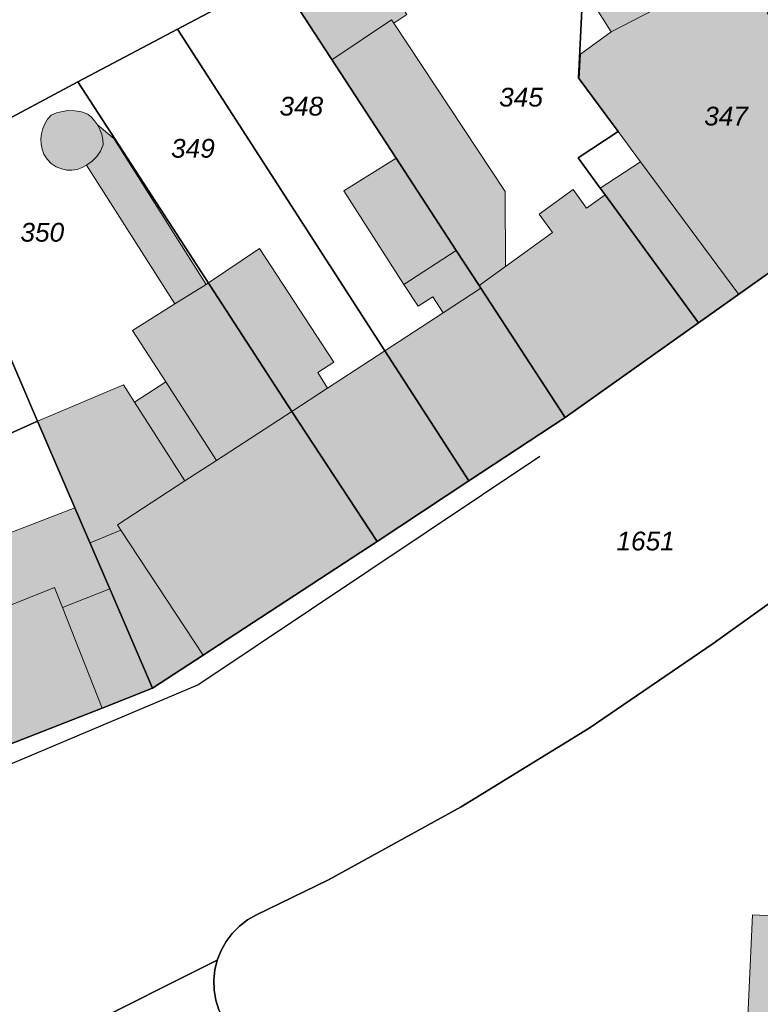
# Model space of a CAD drawing. Header units: metres. Extents: x 32338650 to 32340431, y 5701793 to 5703325.
# Tile 220 of 256: x 32339341 to 32339391, y 5702730 to 5702795. Entities that reach past the tile are written whole.
import ezdxf

# ---------------------------------------------------------------- set-up
doc = ezdxf.new("R2010")
doc.units = ezdxf.units.M
doc.header["$LTSCALE"] = 0.1
for name, color, linetype, lineweight, true_color in [('LPB-BE-Flurstück_Grenze', 7, 'Continuous', 70, 0x004c99), ('LPB-BE-Flurstück_Nummer', 7, 'Continuous', 70, 0x004c99), ('LPB-BE-Gebäude', 7, 'Continuous', 70, 0x004c99), ('LPB-BE-Leitung_VodavoneWest_linie_FS', 7, 'Continuous', 50, 0xedede2), ('LPB-BE-Straße', 7, 'Continuous', 70, 0x004c99)]:
    doc.layers.add(name, color=color, linetype=linetype, lineweight=lineweight, true_color=true_color)
doc.styles.add('Arial (italic)', font='ariali.ttf')

msp = doc.modelspace()

# ---------------------------------------------------------------- hatches: boundary and pattern name
at = {"layer": 'LPB-BE-Gebäude', "linetype": 'Continuous', "lineweight": 0, "true_color": 0xc7c8ca}
for points in [[(32339380.845, 5702794.578), (32339389.593, 5702799.109), (32339388.27, 5702801.196), (32339387.256, 5702803.218), (32339378.907, 5702797.635), (32339380.845, 5702794.578)], [(32339380.845, 5702794.578), (32339389.593, 5702799.109), (32339388.27, 5702801.196), (32339387.256, 5702803.218), (32339378.907, 5702797.635), (32339380.845, 5702794.578)], [(32339362.228, 5702792.727), (32339366.206, 5702795.376), (32339366.356, 5702795.15), (32339367.236, 5702795.744), (32339365.005, 5702799.253), (32339360.101, 5702796.004), (32339362.228, 5702792.727)], [(32339362.228, 5702792.727), (32339366.206, 5702795.376), (32339366.356, 5702795.15), (32339367.236, 5702795.744), (32339365.005, 5702799.253), (32339360.101, 5702796.004), (32339362.228, 5702792.727)], [(32339386.659, 5702775.189), (32339389.336, 5702777.077), (32339399.579, 5702784.363), (32339393.102, 5702793.29), (32339393.28, 5702793.42), (32339389.593, 5702799.109), (32339380.845, 5702794.578), (32339378.806, 5702793.101), (32339378.698, 5702791.457), (32339381.302, 5702787.94), (32339382.788, 5702785.93), (32339380.11, 5702784.176), (32339380.436, 5702783.722), (32339386.659, 5702775.189)], [(32339386.659, 5702775.189), (32339389.336, 5702777.077), (32339399.579, 5702784.363), (32339393.102, 5702793.29), (32339393.28, 5702793.42), (32339389.593, 5702799.109), (32339380.845, 5702794.578), (32339378.806, 5702793.101), (32339378.698, 5702791.457), (32339381.302, 5702787.94), (32339382.788, 5702785.93), (32339380.11, 5702784.176), (32339380.436, 5702783.722), (32339386.659, 5702775.189)], [(32339372.04, 5702777.687), (32339373.803, 5702778.957), (32339373.786, 5702783.938), (32339366.356, 5702795.15), (32339366.206, 5702795.376), (32339362.228, 5702792.727), (32339366.51, 5702786.166), (32339370.513, 5702780.025), (32339372.04, 5702777.687)], [(32339362.228, 5702792.727), (32339366.51, 5702786.166), (32339370.513, 5702780.025), (32339372.04, 5702777.687), (32339372.151, 5702777.506), (32339377.774, 5702768.894), (32339386.659, 5702775.189), (32339380.436, 5702783.722), (32339379.189, 5702782.827), (32339378.304, 5702784.075), (32339376.042, 5702782.443), (32339376.942, 5702781.208), (32339373.803, 5702778.957), (32339373.786, 5702783.938), (32339366.356, 5702795.15), (32339366.206, 5702795.376), (32339362.228, 5702792.727)], [(32339372.04, 5702777.687), (32339373.803, 5702778.957), (32339373.786, 5702783.938), (32339366.356, 5702795.15), (32339366.206, 5702795.376), (32339362.228, 5702792.727), (32339366.51, 5702786.166), (32339370.513, 5702780.025), (32339372.04, 5702777.687)], [(32339362.228, 5702792.727), (32339366.51, 5702786.166), (32339370.513, 5702780.025), (32339372.04, 5702777.687), (32339372.151, 5702777.506), (32339377.774, 5702768.894), (32339386.659, 5702775.189), (32339380.436, 5702783.722), (32339379.189, 5702782.827), (32339378.304, 5702784.075), (32339376.042, 5702782.443), (32339376.942, 5702781.208), (32339373.803, 5702778.957), (32339373.786, 5702783.938), (32339366.356, 5702795.15), (32339366.206, 5702795.376), (32339362.228, 5702792.727)], [(32339344.677, 5702789.332), (32339344.283, 5702789.284), (32339343.899, 5702789.183), (32339343.531, 5702789.033), (32339343.302, 5702788.762), (32339343.116, 5702788.459), (32339342.978, 5702788.132), (32339342.89, 5702787.788), (32339342.856, 5702787.444), (32339342.873, 5702787.099), (32339342.94, 5702786.76), (32339343.056, 5702786.435), (32339343.268, 5702786.102), (32339343.543, 5702785.819), (32339343.869, 5702785.597), (32339344.234, 5702785.446), (32339344.575, 5702785.376), (32339344.923, 5702785.368), (32339345.267, 5702785.422), (32339345.596, 5702785.537), (32339345.899, 5702785.709), (32339346.264, 5702785.96), (32339346.578, 5702786.274), (32339346.83, 5702786.639), (32339347.011, 5702787.044), (32339346.979, 5702787.396), (32339346.901, 5702787.741), (32339346.779, 5702788.073), (32339346.616, 5702788.386), (32339346.433, 5702788.65), (32339346.22, 5702788.891), (32339345.981, 5702789.106), (32339345.559, 5702789.246), (32339345.121, 5702789.322), (32339344.677, 5702789.332)], [(32339344.677, 5702789.332), (32339344.283, 5702789.284), (32339343.899, 5702789.183), (32339343.531, 5702789.033), (32339343.302, 5702788.762), (32339343.116, 5702788.459), (32339342.978, 5702788.132), (32339342.89, 5702787.788), (32339342.856, 5702787.444), (32339342.873, 5702787.099), (32339342.94, 5702786.76), (32339343.056, 5702786.435), (32339343.268, 5702786.102), (32339343.543, 5702785.819), (32339343.869, 5702785.597), (32339344.234, 5702785.446), (32339344.575, 5702785.376), (32339344.923, 5702785.368), (32339345.267, 5702785.422), (32339345.596, 5702785.537), (32339345.899, 5702785.709), (32339346.264, 5702785.96), (32339346.578, 5702786.274), (32339346.83, 5702786.639), (32339347.011, 5702787.044), (32339346.979, 5702787.396), (32339346.901, 5702787.741), (32339346.779, 5702788.073), (32339346.616, 5702788.386), (32339346.433, 5702788.65), (32339346.22, 5702788.891), (32339345.981, 5702789.106), (32339345.559, 5702789.246), (32339345.121, 5702789.322), (32339344.677, 5702789.332)], [(32339346.616, 5702788.386), (32339346.779, 5702788.073), (32339346.901, 5702787.741), (32339346.979, 5702787.396), (32339347.011, 5702787.044), (32339346.83, 5702786.639), (32339346.578, 5702786.274), (32339346.264, 5702785.96), (32339345.899, 5702785.709), (32339351.78, 5702776.474), (32339353.855, 5702777.757), (32339347.701, 5702787.486), (32339346.616, 5702788.386)], [(32339346.616, 5702788.386), (32339346.779, 5702788.073), (32339346.901, 5702787.741), (32339346.979, 5702787.396), (32339347.011, 5702787.044), (32339346.83, 5702786.639), (32339346.578, 5702786.274), (32339346.264, 5702785.96), (32339345.899, 5702785.709), (32339351.78, 5702776.474), (32339353.855, 5702777.757), (32339347.701, 5702787.486), (32339346.616, 5702788.386)], [(32339367.037, 5702777.762), (32339370.513, 5702780.025), (32339366.51, 5702786.166), (32339363.032, 5702783.98), (32339367.037, 5702777.762)], [(32339372.04, 5702777.687), (32339370.513, 5702780.025), (32339366.51, 5702786.166), (32339363.032, 5702783.98), (32339367.037, 5702777.762), (32339367.977, 5702776.301), (32339368.958, 5702776.936), (32339369.649, 5702775.872), (32339365.764, 5702773.345), (32339371.364, 5702764.665), (32339377.774, 5702768.894), (32339372.151, 5702777.506), (32339372.04, 5702777.687)], [(32339367.037, 5702777.762), (32339370.513, 5702780.025), (32339366.51, 5702786.166), (32339363.032, 5702783.98), (32339367.037, 5702777.762)], [(32339372.04, 5702777.687), (32339370.513, 5702780.025), (32339366.51, 5702786.166), (32339363.032, 5702783.98), (32339367.037, 5702777.762), (32339367.977, 5702776.301), (32339368.958, 5702776.936), (32339369.649, 5702775.872), (32339365.764, 5702773.345), (32339371.364, 5702764.665), (32339377.774, 5702768.894), (32339372.151, 5702777.506), (32339372.04, 5702777.687)], [(32339389.336, 5702777.077), (32339382.788, 5702785.93), (32339380.11, 5702784.176), (32339380.436, 5702783.722), (32339386.659, 5702775.189), (32339389.336, 5702777.077)], [(32339389.336, 5702777.077), (32339382.788, 5702785.93), (32339380.11, 5702784.176), (32339380.436, 5702783.722), (32339386.659, 5702775.189), (32339389.336, 5702777.077)], [(32339359.579, 5702769.303), (32339361.943, 5702770.846), (32339361.305, 5702771.892), (32339362.367, 5702772.589), (32339357.407, 5702780.146), (32339354.02, 5702777.873), (32339359.579, 5702769.303)], [(32339359.579, 5702769.303), (32339365.251, 5702760.642), (32339371.364, 5702764.665), (32339365.764, 5702773.345), (32339361.943, 5702770.846), (32339361.305, 5702771.892), (32339362.367, 5702772.589), (32339357.407, 5702780.146), (32339354.02, 5702777.873), (32339359.579, 5702769.303)], [(32339359.579, 5702769.303), (32339361.943, 5702770.846), (32339361.305, 5702771.892), (32339362.367, 5702772.589), (32339357.407, 5702780.146), (32339354.02, 5702777.873), (32339359.579, 5702769.303)], [(32339359.579, 5702769.303), (32339365.251, 5702760.642), (32339371.364, 5702764.665), (32339365.764, 5702773.345), (32339361.943, 5702770.846), (32339361.305, 5702771.892), (32339362.367, 5702772.589), (32339357.407, 5702780.146), (32339354.02, 5702777.873), (32339359.579, 5702769.303)], [(32339367.037, 5702777.762), (32339367.977, 5702776.301), (32339368.958, 5702776.936), (32339369.649, 5702775.872), (32339372.151, 5702777.506), (32339372.04, 5702777.687), (32339370.513, 5702780.025), (32339367.037, 5702777.762)], [(32339367.037, 5702777.762), (32339367.977, 5702776.301), (32339368.958, 5702776.936), (32339369.649, 5702775.872), (32339372.151, 5702777.506), (32339372.04, 5702777.687), (32339370.513, 5702780.025), (32339367.037, 5702777.762)], [(32339348.167, 5702761.399), (32339353.659, 5702753.066), (32339365.251, 5702760.642), (32339359.579, 5702769.303), (32339354.02, 5702777.873), (32339353.855, 5702777.757), (32339351.78, 5702776.474), (32339348.952, 5702774.698), (32339351.171, 5702771.263), (32339349.089, 5702769.925), (32339348.361, 5702771.062), (32339342.624, 5702768.647), (32339346.13, 5702760.543), (32339348.167, 5702761.399)], [(32339348.167, 5702761.399), (32339353.659, 5702753.066), (32339365.251, 5702760.642), (32339359.579, 5702769.303), (32339354.02, 5702777.873), (32339353.855, 5702777.757), (32339351.78, 5702776.474), (32339348.952, 5702774.698), (32339351.171, 5702771.263), (32339349.089, 5702769.925), (32339348.361, 5702771.062), (32339342.624, 5702768.647), (32339346.13, 5702760.543), (32339348.167, 5702761.399)], [(32339351.171, 5702771.263), (32339354.546, 5702766.037), (32339359.579, 5702769.303), (32339354.02, 5702777.873), (32339353.855, 5702777.757), (32339351.78, 5702776.474), (32339348.952, 5702774.698), (32339351.171, 5702771.263)], [(32339351.171, 5702771.263), (32339354.546, 5702766.037), (32339359.579, 5702769.303), (32339354.02, 5702777.873), (32339353.855, 5702777.757), (32339351.78, 5702776.474), (32339348.952, 5702774.698), (32339351.171, 5702771.263)], [(32339347.946, 5702761.755), (32339352.45, 5702764.677), (32339349.089, 5702769.925), (32339348.361, 5702771.062), (32339342.624, 5702768.647), (32339346.13, 5702760.543), (32339348.167, 5702761.399), (32339347.946, 5702761.755)], [(32339347.946, 5702761.755), (32339352.45, 5702764.677), (32339349.089, 5702769.925), (32339348.361, 5702771.062), (32339342.624, 5702768.647), (32339346.13, 5702760.543), (32339348.167, 5702761.399), (32339347.946, 5702761.755)], [(32339349.089, 5702769.925), (32339352.45, 5702764.677), (32339354.546, 5702766.037), (32339351.171, 5702771.263), (32339349.089, 5702769.925)], [(32339349.089, 5702769.925), (32339352.45, 5702764.677), (32339354.546, 5702766.037), (32339351.171, 5702771.263), (32339349.089, 5702769.925)], [(32339337.306, 5702754.97), (32339339.351, 5702755.823), (32339343.754, 5702757.58), (32339344.283, 5702756.239), (32339347.436, 5702757.487), (32339345.109, 5702762.88), (32339335.656, 5702759.247), (32339337.306, 5702754.97)], [(32339335.656, 5702759.247), (32339337.306, 5702754.97), (32339340.391, 5702746.972), (32339340.629, 5702747.077), (32339346.924, 5702749.539), (32339344.283, 5702756.239), (32339347.436, 5702757.487), (32339345.109, 5702762.88), (32339335.656, 5702759.247)], [(32339337.306, 5702754.97), (32339339.351, 5702755.823), (32339343.754, 5702757.58), (32339344.283, 5702756.239), (32339347.436, 5702757.487), (32339345.109, 5702762.88), (32339335.656, 5702759.247), (32339337.306, 5702754.97)], [(32339335.656, 5702759.247), (32339337.306, 5702754.97), (32339340.391, 5702746.972), (32339340.629, 5702747.077), (32339346.924, 5702749.539), (32339344.283, 5702756.239), (32339347.436, 5702757.487), (32339345.109, 5702762.88), (32339335.656, 5702759.247)], [(32339348.167, 5702761.399), (32339346.13, 5702760.543), (32339350.294, 5702750.863), (32339353.659, 5702753.066), (32339348.167, 5702761.399)], [(32339348.167, 5702761.399), (32339346.13, 5702760.543), (32339350.294, 5702750.863), (32339353.659, 5702753.066), (32339348.167, 5702761.399)], [(32339344.283, 5702756.239), (32339346.924, 5702749.539), (32339350.294, 5702750.863), (32339347.436, 5702757.487), (32339344.283, 5702756.239)], [(32339344.283, 5702756.239), (32339346.924, 5702749.539), (32339350.294, 5702750.863), (32339347.436, 5702757.487), (32339344.283, 5702756.239)], [(32339392.713, 5702724.721), (32339401.162, 5702724.304), (32339401.63, 5702735.233), (32339390.263, 5702735.77), (32339389.756, 5702725.092), (32339392.722, 5702724.951), (32339392.713, 5702724.721)], [(32339392.713, 5702724.721), (32339401.162, 5702724.304), (32339401.63, 5702735.233), (32339390.263, 5702735.77), (32339389.756, 5702725.092), (32339392.722, 5702724.951), (32339392.713, 5702724.721)]]:
    msp.add_hatch(color=9, dxfattribs=at).paths.add_polyline_path(points)

# ---------------------------------------------------------------- linework, layer by layer
at = {"layer": 'LPB-BE-Flurstück_Grenze', "color": 253, "linetype": 'Continuous', "lineweight": 25, "true_color": 0xadadad, "transparency": 33554687, "flags": 128}
for points in [[(32339372.04, 5702777.687), (32339372.151, 5702777.506), (32339377.774, 5702768.894), (32339386.659, 5702775.189), (32339380.436, 5702783.722), (32339380.11, 5702784.176), (32339378.638, 5702786.197), (32339381.302, 5702787.94), (32339378.698, 5702791.457), (32339378.66, 5702791.501), (32339378.978, 5702797.897), (32339387.256, 5702803.218), (32339377.013, 5702820.277), (32339375.708, 5702822.447), (32339352.004, 5702808.401), (32339352.206, 5702808.095), (32339358.618, 5702798.278), (32339360.101, 5702796.004), (32339366.51, 5702786.166), (32339370.513, 5702780.025), (32339372.04, 5702777.687)], [(32339372.04, 5702777.687), (32339372.151, 5702777.506), (32339377.774, 5702768.894), (32339386.659, 5702775.189), (32339380.436, 5702783.722), (32339380.11, 5702784.176), (32339378.638, 5702786.197), (32339381.302, 5702787.94), (32339378.698, 5702791.457), (32339378.66, 5702791.501), (32339378.978, 5702797.897), (32339387.256, 5702803.218), (32339377.013, 5702820.277), (32339375.708, 5702822.447), (32339352.004, 5702808.401), (32339352.206, 5702808.095), (32339358.618, 5702798.278), (32339360.101, 5702796.004), (32339366.51, 5702786.166), (32339370.513, 5702780.025), (32339372.04, 5702777.687)], [(32339334.353, 5702797.912), (32339334.682, 5702797.287), (32339339.322, 5702788.056), (32339345.321, 5702791.241), (32339351.941, 5702794.75), (32339358.618, 5702798.278), (32339352.206, 5702808.095), (32339335.923, 5702798.066), (32339335.607, 5702798.649), (32339334.353, 5702797.912)], [(32339334.353, 5702797.912), (32339334.682, 5702797.287), (32339339.322, 5702788.056), (32339345.321, 5702791.241), (32339351.941, 5702794.75), (32339358.618, 5702798.278), (32339352.206, 5702808.095), (32339335.923, 5702798.066), (32339335.607, 5702798.649), (32339334.353, 5702797.912)], [(32339381.302, 5702787.94), (32339378.638, 5702786.197), (32339380.11, 5702784.176), (32339380.436, 5702783.722), (32339386.659, 5702775.189), (32339399.579, 5702784.363), (32339393.102, 5702793.29), (32339391.251, 5702795.836), (32339391.54, 5702796.069), (32339387.256, 5702803.218), (32339378.978, 5702797.897), (32339378.66, 5702791.501), (32339378.698, 5702791.457), (32339381.302, 5702787.94)], [(32339381.302, 5702787.94), (32339378.638, 5702786.197), (32339380.11, 5702784.176), (32339380.436, 5702783.722), (32339386.659, 5702775.189), (32339399.579, 5702784.363), (32339393.102, 5702793.29), (32339391.251, 5702795.836), (32339391.54, 5702796.069), (32339387.256, 5702803.218), (32339378.978, 5702797.897), (32339378.66, 5702791.501), (32339378.698, 5702791.457), (32339381.302, 5702787.94)], [(32339372.04, 5702777.687), (32339370.513, 5702780.025), (32339366.51, 5702786.166), (32339360.101, 5702796.004), (32339358.618, 5702798.278), (32339351.941, 5702794.75), (32339365.764, 5702773.345), (32339371.364, 5702764.665), (32339377.774, 5702768.894), (32339372.151, 5702777.506), (32339372.04, 5702777.687)], [(32339372.04, 5702777.687), (32339370.513, 5702780.025), (32339366.51, 5702786.166), (32339360.101, 5702796.004), (32339358.618, 5702798.278), (32339351.941, 5702794.75), (32339365.764, 5702773.345), (32339371.364, 5702764.665), (32339377.774, 5702768.894), (32339372.151, 5702777.506), (32339372.04, 5702777.687)], [(32339359.579, 5702769.303), (32339365.251, 5702760.642), (32339371.364, 5702764.665), (32339365.764, 5702773.345), (32339351.941, 5702794.75), (32339345.321, 5702791.241), (32339359.579, 5702769.303)], [(32339359.579, 5702769.303), (32339365.251, 5702760.642), (32339371.364, 5702764.665), (32339365.764, 5702773.345), (32339351.941, 5702794.75), (32339345.321, 5702791.241), (32339359.579, 5702769.303)], [(32339334.913, 5702785.779), (32339337.032, 5702781.168), (32339340.108, 5702774.473), (32339342.624, 5702768.647), (32339345.109, 5702762.88), (32339347.436, 5702757.487), (32339350.294, 5702750.863), (32339353.659, 5702753.066), (32339365.251, 5702760.642), (32339359.579, 5702769.303), (32339345.321, 5702791.241), (32339339.322, 5702788.056), (32339337.332, 5702787.002), (32339334.913, 5702785.779)], [(32339334.913, 5702785.779), (32339337.032, 5702781.168), (32339340.108, 5702774.473), (32339342.624, 5702768.647), (32339345.109, 5702762.88), (32339347.436, 5702757.487), (32339350.294, 5702750.863), (32339353.659, 5702753.066), (32339365.251, 5702760.642), (32339359.579, 5702769.303), (32339345.321, 5702791.241), (32339339.322, 5702788.056), (32339337.332, 5702787.002), (32339334.913, 5702785.779)], [(32339399.579, 5702784.363), (32339386.659, 5702775.189), (32339377.774, 5702768.894), (32339371.364, 5702764.665), (32339365.251, 5702760.642), (32339353.659, 5702753.066), (32339350.294, 5702750.863), (32339346.924, 5702749.539), (32339340.629, 5702747.077), (32339334.277, 5702744.57), (32339323.152, 5702740.357), (32339293.477, 5702728.066)], [(32339399.579, 5702784.363), (32339386.659, 5702775.189), (32339377.774, 5702768.894), (32339371.364, 5702764.665), (32339365.251, 5702760.642), (32339353.659, 5702753.066), (32339350.294, 5702750.863), (32339346.924, 5702749.539), (32339340.629, 5702747.077), (32339334.277, 5702744.57), (32339323.152, 5702740.357), (32339293.477, 5702728.066)], [(32339320.12, 5702772.625), (32339320.129, 5702772.605), (32339322.481, 5702767.955), (32339324.387, 5702764.174), (32339334.469, 5702768.174), (32339335.494, 5702765.61), (32339335.512, 5702765.559), (32339337.395, 5702766.306), (32339342.624, 5702768.647), (32339340.108, 5702774.473), (32339337.032, 5702781.168), (32339320.12, 5702772.625)], [(32339320.12, 5702772.625), (32339320.129, 5702772.605), (32339322.481, 5702767.955), (32339324.387, 5702764.174), (32339334.469, 5702768.174), (32339335.494, 5702765.61), (32339335.512, 5702765.559), (32339337.395, 5702766.306), (32339342.624, 5702768.647), (32339340.108, 5702774.473), (32339337.032, 5702781.168), (32339320.12, 5702772.625)], [(32339345.377, 5702728.126), (32339354.604, 5702732.761), (32339354.852, 5702733.395), (32339355.185, 5702733.99), (32339355.595, 5702734.534), (32339356.075, 5702735.017), (32339356.616, 5702735.43), (32339357.209, 5702735.766), (32339362.018, 5702738.11), (32339370.843, 5702742.962), (32339379.374, 5702748.206), (32339387.641, 5702753.831), (32339413.468, 5702772.345)], [(32339345.377, 5702728.126), (32339354.604, 5702732.761), (32339354.852, 5702733.395), (32339355.185, 5702733.99), (32339355.595, 5702734.534), (32339356.075, 5702735.017), (32339356.616, 5702735.43), (32339357.209, 5702735.766), (32339362.018, 5702738.11), (32339370.843, 5702742.962), (32339379.374, 5702748.206), (32339387.641, 5702753.831), (32339413.468, 5702772.345)], [(32339413.468, 5702772.345), (32339387.641, 5702753.831), (32339379.374, 5702748.206), (32339370.843, 5702742.962), (32339362.018, 5702738.11), (32339357.209, 5702735.766), (32339356.616, 5702735.43), (32339356.075, 5702735.017), (32339355.595, 5702734.534), (32339355.185, 5702733.99), (32339354.852, 5702733.395), (32339354.604, 5702732.761), (32339354.445, 5702732.104), (32339354.376, 5702731.431)], [(32339413.468, 5702772.345), (32339387.641, 5702753.831), (32339379.374, 5702748.206), (32339370.843, 5702742.962), (32339362.018, 5702738.11), (32339357.209, 5702735.766), (32339356.616, 5702735.43), (32339356.075, 5702735.017), (32339355.595, 5702734.534), (32339355.185, 5702733.99), (32339354.852, 5702733.395), (32339354.604, 5702732.761), (32339354.445, 5702732.104), (32339354.376, 5702731.431)], [(32339340.629, 5702747.077), (32339346.924, 5702749.539), (32339350.294, 5702750.863), (32339347.436, 5702757.487), (32339345.109, 5702762.88), (32339342.624, 5702768.647), (32339337.395, 5702766.306), (32339335.512, 5702765.559), (32339333.567, 5702764.786), (32339340.629, 5702747.077)], [(32339340.629, 5702747.077), (32339346.924, 5702749.539), (32339350.294, 5702750.863), (32339347.436, 5702757.487), (32339345.109, 5702762.88), (32339342.624, 5702768.647), (32339337.395, 5702766.306), (32339335.512, 5702765.559), (32339333.567, 5702764.786), (32339340.629, 5702747.077)], [(32339354.715, 5702729.443), (32339354.513, 5702730.088), (32339354.399, 5702730.755), (32339354.376, 5702731.431), (32339354.445, 5702732.104), (32339354.604, 5702732.761), (32339345.377, 5702728.126)], [(32339354.715, 5702729.443), (32339354.513, 5702730.088), (32339354.399, 5702730.755), (32339354.376, 5702731.431), (32339354.445, 5702732.104), (32339354.604, 5702732.761), (32339345.377, 5702728.126)], [(32339354.376, 5702731.431), (32339354.399, 5702730.755), (32339354.513, 5702730.088), (32339354.715, 5702729.443), (32339355.003, 5702728.831), (32339357.37, 5702724.571), (32339359.522, 5702718.458), (32339360.624, 5702712.398), (32339360.788, 5702706.377), (32339360.733, 5702705.278), (32339417.863, 5702702.532)], [(32339354.376, 5702731.431), (32339354.399, 5702730.755), (32339354.513, 5702730.088), (32339354.715, 5702729.443), (32339355.003, 5702728.831), (32339357.37, 5702724.571), (32339359.522, 5702718.458), (32339360.624, 5702712.398), (32339360.788, 5702706.377), (32339360.733, 5702705.278), (32339417.863, 5702702.532)]]:
    msp.add_lwpolyline(points, dxfattribs=at)
at = {"layer": 'LPB-BE-Gebäude', "color": 7, "linetype": 'Continuous', "lineweight": 9, "flags": 128}
for points in [[(32339380.845, 5702794.578), (32339389.593, 5702799.109), (32339388.27, 5702801.196), (32339387.256, 5702803.218), (32339378.907, 5702797.635), (32339380.845, 5702794.578)], [(32339380.845, 5702794.578), (32339389.593, 5702799.109), (32339388.27, 5702801.196), (32339387.256, 5702803.218), (32339378.907, 5702797.635), (32339380.845, 5702794.578)], [(32339362.228, 5702792.727), (32339366.206, 5702795.376), (32339366.356, 5702795.15), (32339367.236, 5702795.744), (32339365.005, 5702799.253), (32339360.101, 5702796.004), (32339362.228, 5702792.727)], [(32339362.228, 5702792.727), (32339366.206, 5702795.376), (32339366.356, 5702795.15), (32339367.236, 5702795.744), (32339365.005, 5702799.253), (32339360.101, 5702796.004), (32339362.228, 5702792.727)], [(32339386.659, 5702775.189), (32339389.336, 5702777.077), (32339399.579, 5702784.363), (32339393.102, 5702793.29), (32339393.28, 5702793.42), (32339389.593, 5702799.109), (32339380.845, 5702794.578), (32339378.806, 5702793.101), (32339378.698, 5702791.457), (32339381.302, 5702787.94), (32339382.788, 5702785.93), (32339380.11, 5702784.176), (32339380.436, 5702783.722), (32339386.659, 5702775.189)], [(32339386.659, 5702775.189), (32339389.336, 5702777.077), (32339399.579, 5702784.363), (32339393.102, 5702793.29), (32339393.28, 5702793.42), (32339389.593, 5702799.109), (32339380.845, 5702794.578), (32339378.806, 5702793.101), (32339378.698, 5702791.457), (32339381.302, 5702787.94), (32339382.788, 5702785.93), (32339380.11, 5702784.176), (32339380.436, 5702783.722), (32339386.659, 5702775.189)], [(32339372.04, 5702777.687), (32339373.803, 5702778.957), (32339373.786, 5702783.938), (32339366.356, 5702795.15), (32339366.206, 5702795.376), (32339362.228, 5702792.727), (32339366.51, 5702786.166), (32339370.513, 5702780.025), (32339372.04, 5702777.687)], [(32339362.228, 5702792.727), (32339366.51, 5702786.166), (32339370.513, 5702780.025), (32339372.04, 5702777.687), (32339372.151, 5702777.506), (32339377.774, 5702768.894), (32339386.659, 5702775.189), (32339380.436, 5702783.722), (32339379.189, 5702782.827), (32339378.304, 5702784.075), (32339376.042, 5702782.443), (32339376.942, 5702781.208), (32339373.803, 5702778.957), (32339373.786, 5702783.938), (32339366.356, 5702795.15), (32339366.206, 5702795.376), (32339362.228, 5702792.727)], [(32339372.04, 5702777.687), (32339373.803, 5702778.957), (32339373.786, 5702783.938), (32339366.356, 5702795.15), (32339366.206, 5702795.376), (32339362.228, 5702792.727), (32339366.51, 5702786.166), (32339370.513, 5702780.025), (32339372.04, 5702777.687)], [(32339362.228, 5702792.727), (32339366.51, 5702786.166), (32339370.513, 5702780.025), (32339372.04, 5702777.687), (32339372.151, 5702777.506), (32339377.774, 5702768.894), (32339386.659, 5702775.189), (32339380.436, 5702783.722), (32339379.189, 5702782.827), (32339378.304, 5702784.075), (32339376.042, 5702782.443), (32339376.942, 5702781.208), (32339373.803, 5702778.957), (32339373.786, 5702783.938), (32339366.356, 5702795.15), (32339366.206, 5702795.376), (32339362.228, 5702792.727)], [(32339344.677, 5702789.332), (32339344.283, 5702789.284), (32339343.899, 5702789.183), (32339343.531, 5702789.033), (32339343.302, 5702788.762), (32339343.116, 5702788.459), (32339342.978, 5702788.132), (32339342.89, 5702787.788), (32339342.856, 5702787.444), (32339342.873, 5702787.099), (32339342.94, 5702786.76), (32339343.056, 5702786.435), (32339343.268, 5702786.102), (32339343.543, 5702785.819), (32339343.869, 5702785.597), (32339344.234, 5702785.446), (32339344.575, 5702785.376), (32339344.923, 5702785.368), (32339345.267, 5702785.422), (32339345.596, 5702785.537), (32339345.899, 5702785.709), (32339346.264, 5702785.96), (32339346.578, 5702786.274), (32339346.83, 5702786.639), (32339347.011, 5702787.044), (32339346.979, 5702787.396), (32339346.901, 5702787.741), (32339346.779, 5702788.073), (32339346.616, 5702788.386), (32339346.433, 5702788.65), (32339346.22, 5702788.891), (32339345.981, 5702789.106), (32339345.559, 5702789.246), (32339345.121, 5702789.322), (32339344.677, 5702789.332)], [(32339344.677, 5702789.332), (32339344.283, 5702789.284), (32339343.899, 5702789.183), (32339343.531, 5702789.033), (32339343.302, 5702788.762), (32339343.116, 5702788.459), (32339342.978, 5702788.132), (32339342.89, 5702787.788), (32339342.856, 5702787.444), (32339342.873, 5702787.099), (32339342.94, 5702786.76), (32339343.056, 5702786.435), (32339343.268, 5702786.102), (32339343.543, 5702785.819), (32339343.869, 5702785.597), (32339344.234, 5702785.446), (32339344.575, 5702785.376), (32339344.923, 5702785.368), (32339345.267, 5702785.422), (32339345.596, 5702785.537), (32339345.899, 5702785.709), (32339346.264, 5702785.96), (32339346.578, 5702786.274), (32339346.83, 5702786.639), (32339347.011, 5702787.044), (32339346.979, 5702787.396), (32339346.901, 5702787.741), (32339346.779, 5702788.073), (32339346.616, 5702788.386), (32339346.433, 5702788.65), (32339346.22, 5702788.891), (32339345.981, 5702789.106), (32339345.559, 5702789.246), (32339345.121, 5702789.322), (32339344.677, 5702789.332)], [(32339346.616, 5702788.386), (32339346.779, 5702788.073), (32339346.901, 5702787.741), (32339346.979, 5702787.396), (32339347.011, 5702787.044), (32339346.83, 5702786.639), (32339346.578, 5702786.274), (32339346.264, 5702785.96), (32339345.899, 5702785.709), (32339351.78, 5702776.474), (32339353.855, 5702777.757), (32339347.701, 5702787.486), (32339346.616, 5702788.386)], [(32339346.616, 5702788.386), (32339346.779, 5702788.073), (32339346.901, 5702787.741), (32339346.979, 5702787.396), (32339347.011, 5702787.044), (32339346.83, 5702786.639), (32339346.578, 5702786.274), (32339346.264, 5702785.96), (32339345.899, 5702785.709), (32339351.78, 5702776.474), (32339353.855, 5702777.757), (32339347.701, 5702787.486), (32339346.616, 5702788.386)], [(32339367.037, 5702777.762), (32339370.513, 5702780.025), (32339366.51, 5702786.166), (32339363.032, 5702783.98), (32339367.037, 5702777.762)], [(32339372.04, 5702777.687), (32339370.513, 5702780.025), (32339366.51, 5702786.166), (32339363.032, 5702783.98), (32339367.037, 5702777.762), (32339367.977, 5702776.301), (32339368.958, 5702776.936), (32339369.649, 5702775.872), (32339365.764, 5702773.345), (32339371.364, 5702764.665), (32339377.774, 5702768.894), (32339372.151, 5702777.506), (32339372.04, 5702777.687)], [(32339367.037, 5702777.762), (32339370.513, 5702780.025), (32339366.51, 5702786.166), (32339363.032, 5702783.98), (32339367.037, 5702777.762)], [(32339372.04, 5702777.687), (32339370.513, 5702780.025), (32339366.51, 5702786.166), (32339363.032, 5702783.98), (32339367.037, 5702777.762), (32339367.977, 5702776.301), (32339368.958, 5702776.936), (32339369.649, 5702775.872), (32339365.764, 5702773.345), (32339371.364, 5702764.665), (32339377.774, 5702768.894), (32339372.151, 5702777.506), (32339372.04, 5702777.687)], [(32339389.336, 5702777.077), (32339382.788, 5702785.93), (32339380.11, 5702784.176), (32339380.436, 5702783.722), (32339386.659, 5702775.189), (32339389.336, 5702777.077)], [(32339389.336, 5702777.077), (32339382.788, 5702785.93), (32339380.11, 5702784.176), (32339380.436, 5702783.722), (32339386.659, 5702775.189), (32339389.336, 5702777.077)], [(32339359.579, 5702769.303), (32339361.943, 5702770.846), (32339361.305, 5702771.892), (32339362.367, 5702772.589), (32339357.407, 5702780.146), (32339354.02, 5702777.873), (32339359.579, 5702769.303)], [(32339359.579, 5702769.303), (32339365.251, 5702760.642), (32339371.364, 5702764.665), (32339365.764, 5702773.345), (32339361.943, 5702770.846), (32339361.305, 5702771.892), (32339362.367, 5702772.589), (32339357.407, 5702780.146), (32339354.02, 5702777.873), (32339359.579, 5702769.303)], [(32339359.579, 5702769.303), (32339361.943, 5702770.846), (32339361.305, 5702771.892), (32339362.367, 5702772.589), (32339357.407, 5702780.146), (32339354.02, 5702777.873), (32339359.579, 5702769.303)], [(32339359.579, 5702769.303), (32339365.251, 5702760.642), (32339371.364, 5702764.665), (32339365.764, 5702773.345), (32339361.943, 5702770.846), (32339361.305, 5702771.892), (32339362.367, 5702772.589), (32339357.407, 5702780.146), (32339354.02, 5702777.873), (32339359.579, 5702769.303)], [(32339367.037, 5702777.762), (32339367.977, 5702776.301), (32339368.958, 5702776.936), (32339369.649, 5702775.872), (32339372.151, 5702777.506), (32339372.04, 5702777.687), (32339370.513, 5702780.025), (32339367.037, 5702777.762)], [(32339367.037, 5702777.762), (32339367.977, 5702776.301), (32339368.958, 5702776.936), (32339369.649, 5702775.872), (32339372.151, 5702777.506), (32339372.04, 5702777.687), (32339370.513, 5702780.025), (32339367.037, 5702777.762)], [(32339348.167, 5702761.399), (32339353.659, 5702753.066), (32339365.251, 5702760.642), (32339359.579, 5702769.303), (32339354.02, 5702777.873), (32339353.855, 5702777.757), (32339351.78, 5702776.474), (32339348.952, 5702774.698), (32339351.171, 5702771.263), (32339349.089, 5702769.925), (32339348.361, 5702771.062), (32339342.624, 5702768.647), (32339346.13, 5702760.543), (32339348.167, 5702761.399)], [(32339348.167, 5702761.399), (32339353.659, 5702753.066), (32339365.251, 5702760.642), (32339359.579, 5702769.303), (32339354.02, 5702777.873), (32339353.855, 5702777.757), (32339351.78, 5702776.474), (32339348.952, 5702774.698), (32339351.171, 5702771.263), (32339349.089, 5702769.925), (32339348.361, 5702771.062), (32339342.624, 5702768.647), (32339346.13, 5702760.543), (32339348.167, 5702761.399)], [(32339351.171, 5702771.263), (32339354.546, 5702766.037), (32339359.579, 5702769.303), (32339354.02, 5702777.873), (32339353.855, 5702777.757), (32339351.78, 5702776.474), (32339348.952, 5702774.698), (32339351.171, 5702771.263)], [(32339351.171, 5702771.263), (32339354.546, 5702766.037), (32339359.579, 5702769.303), (32339354.02, 5702777.873), (32339353.855, 5702777.757), (32339351.78, 5702776.474), (32339348.952, 5702774.698), (32339351.171, 5702771.263)], [(32339347.946, 5702761.755), (32339352.45, 5702764.677), (32339349.089, 5702769.925), (32339348.361, 5702771.062), (32339342.624, 5702768.647), (32339346.13, 5702760.543), (32339348.167, 5702761.399), (32339347.946, 5702761.755)], [(32339347.946, 5702761.755), (32339352.45, 5702764.677), (32339349.089, 5702769.925), (32339348.361, 5702771.062), (32339342.624, 5702768.647), (32339346.13, 5702760.543), (32339348.167, 5702761.399), (32339347.946, 5702761.755)], [(32339349.089, 5702769.925), (32339352.45, 5702764.677), (32339354.546, 5702766.037), (32339351.171, 5702771.263), (32339349.089, 5702769.925)], [(32339349.089, 5702769.925), (32339352.45, 5702764.677), (32339354.546, 5702766.037), (32339351.171, 5702771.263), (32339349.089, 5702769.925)], [(32339337.306, 5702754.97), (32339339.351, 5702755.823), (32339343.754, 5702757.58), (32339344.283, 5702756.239), (32339347.436, 5702757.487), (32339345.109, 5702762.88), (32339335.656, 5702759.247), (32339337.306, 5702754.97)], [(32339335.656, 5702759.247), (32339337.306, 5702754.97), (32339340.391, 5702746.972), (32339340.629, 5702747.077), (32339346.924, 5702749.539), (32339344.283, 5702756.239), (32339347.436, 5702757.487), (32339345.109, 5702762.88), (32339335.656, 5702759.247)], [(32339337.306, 5702754.97), (32339339.351, 5702755.823), (32339343.754, 5702757.58), (32339344.283, 5702756.239), (32339347.436, 5702757.487), (32339345.109, 5702762.88), (32339335.656, 5702759.247), (32339337.306, 5702754.97)], [(32339335.656, 5702759.247), (32339337.306, 5702754.97), (32339340.391, 5702746.972), (32339340.629, 5702747.077), (32339346.924, 5702749.539), (32339344.283, 5702756.239), (32339347.436, 5702757.487), (32339345.109, 5702762.88), (32339335.656, 5702759.247)], [(32339348.167, 5702761.399), (32339346.13, 5702760.543), (32339350.294, 5702750.863), (32339353.659, 5702753.066), (32339348.167, 5702761.399)], [(32339348.167, 5702761.399), (32339346.13, 5702760.543), (32339350.294, 5702750.863), (32339353.659, 5702753.066), (32339348.167, 5702761.399)], [(32339344.283, 5702756.239), (32339346.924, 5702749.539), (32339350.294, 5702750.863), (32339347.436, 5702757.487), (32339344.283, 5702756.239)], [(32339344.283, 5702756.239), (32339346.924, 5702749.539), (32339350.294, 5702750.863), (32339347.436, 5702757.487), (32339344.283, 5702756.239)], [(32339392.713, 5702724.721), (32339401.162, 5702724.304), (32339401.63, 5702735.233), (32339390.263, 5702735.77), (32339389.756, 5702725.092), (32339392.722, 5702724.951), (32339392.713, 5702724.721)], [(32339392.713, 5702724.721), (32339401.162, 5702724.304), (32339401.63, 5702735.233), (32339390.263, 5702735.77), (32339389.756, 5702725.092), (32339392.722, 5702724.951), (32339392.713, 5702724.721)]]:
    msp.add_lwpolyline(points, dxfattribs=at)
at = {"layer": 'LPB-BE-Leitung_VodavoneWest_linie_FS', "color": 6, "linetype": 'Continuous', "lineweight": 25, "true_color": 0xff00ff, "transparency": 33554687, "flags": 128}
msp.add_lwpolyline([(32339307.19964, 5702730.633), (32339333.9, 5702742.9), (32339353.3, 5702751.1), (32339376.08357, 5702766.30787)], dxfattribs=at)
at = {"layer": 'LPB-BE-Straße', "color": 250, "linetype": 'Continuous', "lineweight": 25, "true_color": 0x333333, "transparency": 33554687, "flags": 128}
for points in [[(32339399.579, 5702784.363), (32339386.659, 5702775.189), (32339377.774, 5702768.894), (32339371.364, 5702764.665), (32339365.251, 5702760.642), (32339353.659, 5702753.066), (32339350.294, 5702750.863), (32339346.924, 5702749.539), (32339340.629, 5702747.077), (32339334.277, 5702744.57), (32339323.152, 5702740.357), (32339293.477, 5702728.066)], [(32339345.377, 5702728.126), (32339354.604, 5702732.761), (32339354.852, 5702733.395), (32339355.185, 5702733.99), (32339355.595, 5702734.534), (32339356.075, 5702735.017), (32339356.616, 5702735.43), (32339357.209, 5702735.766), (32339362.018, 5702738.11), (32339370.843, 5702742.962), (32339379.374, 5702748.206), (32339387.641, 5702753.831), (32339413.468, 5702772.345)], [(32339354.715, 5702729.443), (32339354.513, 5702730.088), (32339354.399, 5702730.755), (32339354.376, 5702731.431), (32339354.445, 5702732.104), (32339354.604, 5702732.761), (32339345.377, 5702728.126)]]:
    msp.add_lwpolyline(points, dxfattribs=at)

# ---------------------------------------------------------------- texts
at = {"layer": 'LPB-BE-Flurstück_Nummer', "color": 252, "true_color": 0x888888, "char_height": 1.25, "attachment_point": 2, "line_spacing_factor": 1.004016, "style": 'Arial (italic)'}
for s, insert, width in [('345', (32339374.836, 5702790.853), 4.265625), ('345', (32339374.836, 5702790.853), 4.265625), ('348', (32339360.2, 5702790.253), 4.245), ('348', (32339360.2, 5702790.253), 4.245), ('347', (32339388.494, 5702789.592), 4.325625), ('347', (32339388.494, 5702789.592), 4.325625), ('349', (32339352.98, 5702787.447), 4.209375), ('349', (32339352.98, 5702787.447), 4.209375), ('350', (32339342.944, 5702781.855), 4.246875), ('350', (32339342.944, 5702781.855), 4.246875), ('1651', (32339383.132, 5702761.291), 5.233125), ('1651', (32339383.132, 5702761.291), 5.233125)]:
    msp.add_mtext(s, dxfattribs=dict(at, insert=insert, width=width))

doc.saveas('drawing.dxf')
